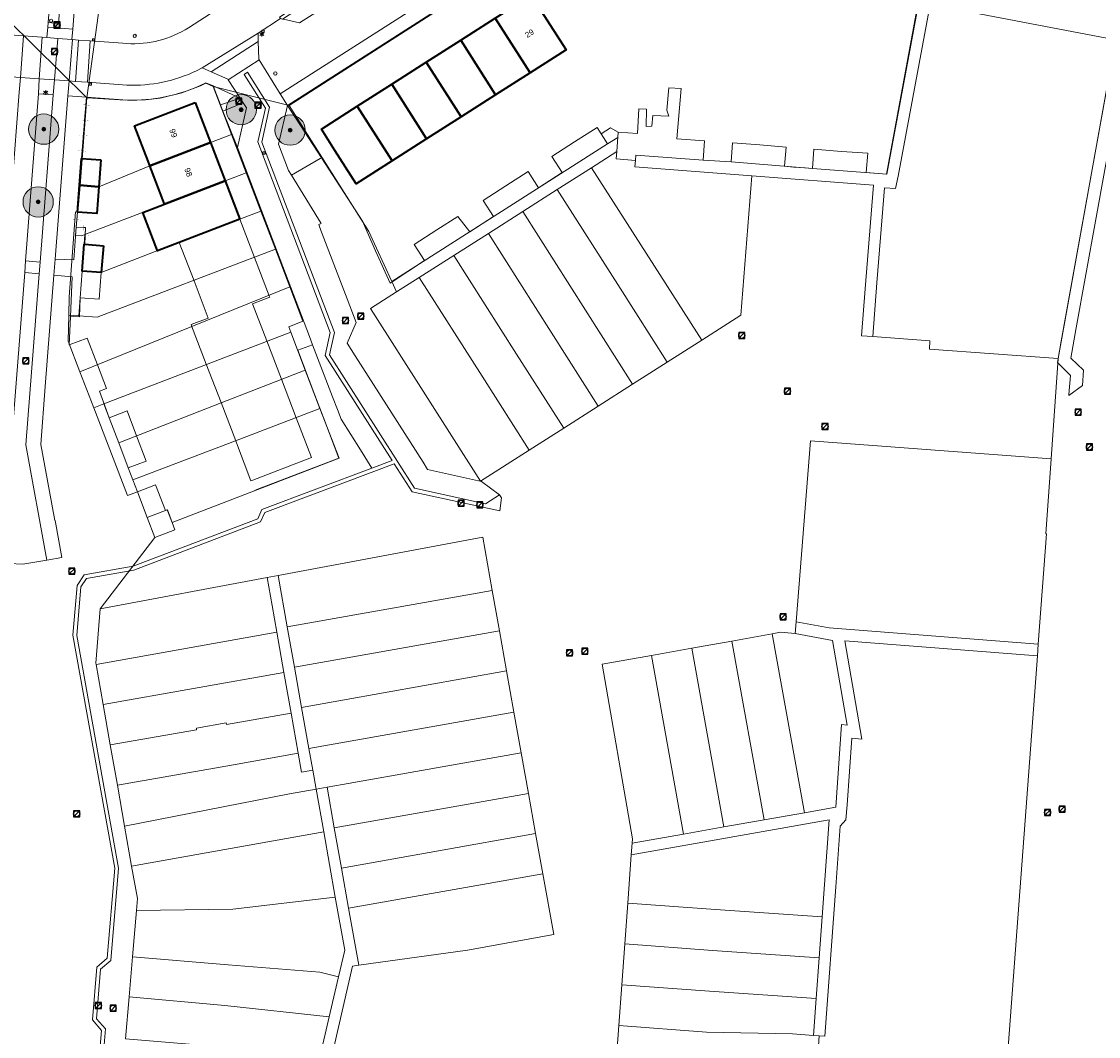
# Model space of a CAD drawing. Header units: metres. Extents: x 163543 to 168130, y 402678 to 405437.
# Tile 243 of 256: x 166939 to 167081, y 404324 to 404457. Entities that reach past the tile are written whole.
import ezdxf
from ezdxf.enums import TextEntityAlignment as Align

# ---------------------------------------------------------------- set-up
doc = ezdxf.new("R2010")
doc.units = ezdxf.units.M
doc.layers.get('0').update_dxf_attribs({"lineweight": 25})
for name, color, linetype, lineweight in [('X-CA190022.004-UO-BGT_Ondergrond$0$GE_107_Schutting_Grens_GEM', 253, 'Continuous', 9), ('X-CA190022.004-UO-BGT_Ondergrond$0$GE_314_WGDRijbaanLokaleweg_Vlak_GEM', 253, 'Continuous', 9), ('X-CA190022.004-UO-BGT_Ondergrond$0$GE_315_WGDRijbaanLokalewegverkeersdrempel_GEM', 253, 'Continuous', 9), ('X-CA190022.004-UO-BGT_Ondergrond$0$GE_316_WGDFietspad_Vlak_GEM', 253, 'Continuous', 9), ('X-CA190022.004-UO-BGT_Ondergrond$0$GE_317_WGDVoetpad_Vlak_GEM', 253, 'Continuous', 9), ('X-CA190022.004-UO-BGT_Ondergrond$0$GE_320_WGDParkeervlak_Vlak_GEM', 253, 'Continuous', 9), ('X-CA190022.004-UO-BGT_Ondergrond$0$GE_366_OWGBerm_groenvoorziening_Vlak_GEM', 253, 'Continuous', 9), ('X-CA190022.004-UO-BGT_Ondergrond$0$GE_367_OWGBerm_groenvoorziening_grasenk_GEM', 253, 'Continuous', 9), ('X-CA190022.004-UO-BGT_Ondergrond$0$GE_401_OTDErf_Vlak_GEM', 253, 'Continuous', 9), ('X-CA190022.004-UO-BGT_Ondergrond$0$GE_4502_GBKN_Huisnummer_Lijn_GEM', 7, 'Continuous', 9), ('X-CA190022.004-UO-BGT_Ondergrond$0$GE_479_BTDGroenvoorziening_grasenkruida_GEM', 253, 'Continuous', 9), ('X-CA190022.004-UO-BGT_Ondergrond$0$GE_601_PNDgrondvlakpand_Vlak_MV_GEM', 34, 'Continuous', 35), ('X-CA190022.004-UO-BGT_Ondergrond$0$GE_814_BRDVerkeersbord_Punt_GEM', 253, 'Continuous', 9), ('X-CA190022.004-UO-BGT_Ondergrond$0$GE_861_PALLichtmast_Punt_GEM', 253, 'Continuous', 9), ('X-CA190022.004-UO-BGT_Ondergrond$0$GE_885_PutInspectieofRioolput_Punt_GEM', 253, 'Continuous', 9), ('X-CA190022.004-UO-BGT_Ondergrond$0$GE_886_PutKolk_Punt_GEM', 253, 'Continuous', 9), ('X-CA190022.004-UO-BGT_Ondergrond$0$N-WE-RI-PUT_INSPECTIE-S', 253, 'Continuous', 9), ('X-CA190022.004-UO-DWM_Beplanting$0$B-WE-GR-BOOM-S AFKOMSTIG UIT BGT', 252, 'Continuous', 0), ('X-CA190022.004-UO-KAD_Percelen$0$B-WE-KG-GRENS_PERCEEL-GV', 150, 'Continuous', 9), ('X-CA190022.004-UO-WHM_Riolering gemeente_NLCS_v0.1$0$B-WE-RI-PUT-S', 214, 'Continuous', 15)]:
    doc.layers.add(name, color=color, linetype=linetype, lineweight=lineweight)
doc.layers.add('X-CA190022.004-UO-DWM_Beplanting$0$N-GV-GR-GRAS-A-200', color=7, linetype='Continuous')
doc.styles.add('X-CA190022.004-UO-BGT_Ondergrond$0$BGT_NAR', font='arial.ttf', dxfattribs={"height": 1})
doc.styles.add('X-CA190022.004-UO-BGT_Ondergrond$0$NLCS-ISO', font='NLCS-ISO.ttf')

# ---------------------------------------------------------------- blocks, each defined once
blk = doc.blocks.new('X-CA190022.004-UO-BGT_Ondergrond$0$SRI-KOLK-SO')
at = {"color": 0, "linetype": 'ByBlock', "lineweight": 18}
blk.add_lwpolyline([(-1.125, -1.125), (1.125, -1.125), (1.125, 1.125), (-1.125, 1.125)], close=True, dxfattribs=at)
at = {"color": 0, "linetype": 'ByBlock', "lineweight": 18, "style": 'X-CA190022.004-UO-BGT_Ondergrond$0$NLCS-ISO'}
blk.add_text('k', height=1.5, dxfattribs=at).set_placement((0, 0), align=Align.MIDDLE_CENTER)
blk = doc.blocks.new('X-CA190022.004-UO-BGT_Ondergrond$0$IMGEOKolk')
at = {"xscale": 5, "yscale": 5, "zscale": 5}
blk.add_blockref('X-CA190022.004-UO-BGT_Ondergrond$0$SRI-KOLK-SO', (0, 0), dxfattribs=at)
blk = doc.blocks.new('X-CA190022.004-UO-BGT_Ondergrond$0$N-SIE-WEG_LICHTMAST-SO')
h = blk.add_hatch(color=256)
h.paths.add_polyline_path([(1.2, 0.5, 0.658505), (-1.2, 0.5)])
h.paths.add_polyline_path([(-1.2, -0.5, 0.658505), (1.2, -0.5)])
at = {"flags": 128}
for points in [[(-2.2, 1.3), (-1.1, 0.6)], [(-1.2, 0.5), (1.2, 0.5)], [(0, 1.3), (0, 2.5)], [(1.1, 0.6), (2.2, 1.3)], [(-2.2, -1.3), (-1.1, -0.6)], [(-1.2, -0.5), (1.2, -0.5)], [(0, -1.3), (0, -2.5)], [(2.2, -1.3), (1.1, -0.6)]]:
    blk.add_lwpolyline(points, dxfattribs=at)
at = {"ltscale": 0.5}
blk.add_circle((0, 0), 1.27, dxfattribs=at)
at = {"style": 'X-CA190022.004-UO-BGT_Ondergrond$0$NLCS-ISO'}
blk.add_attdef('TYPE', text='', height=1.8, dxfattribs=at).set_placement((0, 2.5), align=Align.BOTTOM_CENTER)
blk = doc.blocks.new('X-CA190022.004-UO-BGT_Ondergrond$0$IMGEOLichtmastpaal')
at = {"xscale": 5, "yscale": 5, "zscale": 5}
blk.add_blockref('X-CA190022.004-UO-BGT_Ondergrond$0$N-SIE-WEG_LICHTMAST-SO', (0, 6.4), dxfattribs=at)
blk = doc.blocks.new('X-CA190022.004-UO-BGT_Ondergrond$0$SRI-PUT_INSPECTIEPUT_RIOOLPUT-SO')
at = {"color": 0, "linetype": 'ByBlock', "lineweight": 18}
blk.add_lwpolyline([(-1.12, -1.12), (1.12, -1.12), (1.12, 1.12), (-1.12, 1.12)], close=True, dxfattribs=at)
at = {"color": 0, "linetype": 'ByBlock', "lineweight": 18, "style": 'X-CA190022.004-UO-BGT_Ondergrond$0$NLCS-ISO'}
blk.add_text('r', height=1.5, dxfattribs=at).set_placement((0, 0.28), align=Align.MIDDLE_CENTER)
blk = doc.blocks.new('X-CA190022.004-UO-BGT_Ondergrond$0$IMGEOInspectierioolput')
at = {"layer": 'X-CA190022.004-UO-BGT_Ondergrond$0$N-WE-RI-PUT_INSPECTIE-S', "xscale": 10, "yscale": 10, "zscale": 10}
blk.add_blockref('X-CA190022.004-UO-BGT_Ondergrond$0$SRI-PUT_INSPECTIEPUT_RIOOLPUT-SO', (0, 0), dxfattribs=at)
blk = doc.blocks.new('X-CA190022.004-UO-BGT_Ondergrond$0$SIE-WEG_PAAL_VERKEERSBORD-SO')
at = {"linetype": 'ByBlock', "lineweight": 18}
blk.add_circle((0, 0), 1.5, dxfattribs=at)
at = {"linetype": 'ByBlock', "lineweight": 18, "style": 'X-CA190022.004-UO-BGT_Ondergrond$0$NLCS-ISO'}
blk.add_text('vb', height=1.5, dxfattribs=at).set_placement((0, 0.13), align=Align.MIDDLE_CENTER)
blk = doc.blocks.new('X-CA190022.004-UO-BGT_Ondergrond$0$IMGEOVerkeersbord')
at = {"xscale": 5, "yscale": 5, "zscale": 5}
blk.add_blockref('X-CA190022.004-UO-BGT_Ondergrond$0$SIE-WEG_PAAL_VERKEERSBORD-SO', (0, 0), dxfattribs=at)
blk = doc.blocks.new('X-CA190022.004-UO-WHM_Riolering gemeente_NLCS_v0.1$0$B-SRI-PUT_BETON-SO')
blk.add_line((-1.41, -1.41), (1.41, 1.41))
at = {"lineweight": -3, "flags": 128}
blk.add_lwpolyline([(2, -2), (2, 2), (-2, 2), (-2, -2)], close=True, dxfattribs=at)
at = {"lineweight": -3}
blk.add_circle((0, 0), 2, dxfattribs=at)
blk = doc.blocks.new('X-CA190022.004-UO-DWM_Beplanting$0$SGR-BOOM_01-SO')
at = {"linetype": 'ByBlock', "lineweight": 18}
h = blk.add_hatch(color=0, dxfattribs=at)
h.dxf.hatch_style = 1
edge = h.paths.add_edge_path()
edge.add_arc((0, 0), 0.25, 0, 360)
at = {"color": 0, "linetype": 'ByBlock', "lineweight": 18}
for radius in [2, 0.25]:
    blk.add_circle((0, 0), radius, dxfattribs=at)
blk = doc.blocks.new('X-CA190022.004-UO-DWM_Beplanting$0$IMGEOBoom')
at = {"transparency": 33554457}
h = blk.add_hatch(color=256, dxfattribs=at)
h.dxf.hatch_style = 1
edge = h.paths.add_edge_path()
edge.add_arc((0, 0), 100, 0, 360)
edge = h.paths.add_edge_path(flags=17)
edge.add_arc((0, 0), 12.5, 0, 360)
h = blk.add_hatch()
h.set_pattern_fill('ANGLE', color=256)
h.set_pattern_definition([(0, (0, 0), (0, 6.985), [5.08, -1.905]), (90, (0, 0), (-6.985, 4e-16), [5.08, -1.905])])
edge = h.paths.add_edge_path(flags=17)
edge.add_arc((0, 0), 12.5, 0, 360)
at = {"layer": 'X-CA190022.004-UO-DWM_Beplanting$0$N-GV-GR-GRAS-A-200'}
h = blk.add_hatch(color=256, dxfattribs=at)
h.dxf.hatch_style = 1
edge = h.paths.add_edge_path(flags=17)
edge.add_arc((0, 0), 12.5, 0, 360)
at = {"xscale": 50, "yscale": 50, "zscale": 50}
blk.add_blockref('X-CA190022.004-UO-DWM_Beplanting$0$SGR-BOOM_01-SO', (0, 0), dxfattribs=at)

msp = doc.modelspace()

# ---------------------------------------------------------------- linework, layer by layer
at = {"layer": 'X-CA190022.004-UO-BGT_Ondergrond$0$GE_107_Schutting_Grens_GEM'}
for p, q in [((166947.418, 404446.428), (166947.496, 404447.425)), ((166947.496, 404447.425), (166947.497, 404447.435)), ((166947.259, 404444.409), (166947.337, 404445.406)), ((166947.337, 404445.406), (166947.416, 404446.403)), ((166947.178, 404443.387), (166947.257, 404444.384)), ((166947.1, 404442.391), (166947.178, 404443.387)), ((166946.941, 404440.372), (166947.019, 404441.369)), ((166947.019, 404441.369), (166947.098, 404442.366)), ((166946.86, 404439.35), (166946.939, 404440.347)), ((166946.225, 404431.249), (166946.145, 404430.282)), ((166946.31, 404432.27), (166946.227, 404431.273)), ((166946.145, 404430.282), (166947.144, 404430.243)), ((166947.169, 404430.242), (166947.397, 404430.233)), ((166947.397, 404430.233), (166947.339, 404429.235)), ((166947.279, 404428.211), (166947.269, 404428.034)), ((166947.337, 404429.21), (166947.279, 404428.211))]:
    msp.add_line(p, q, dxfattribs=at)
for points in [[(166946.917, 404446.442), (166946.919, 404446.467), (166947.914, 404446.364), (166947.916, 404446.389)], [(166946.599, 404442.405), (166946.601, 404442.43), (166947.596, 404442.326), (166947.598, 404442.351)], [(166946.44, 404440.386), (166946.442, 404440.411), (166947.437, 404440.308), (166947.439, 404440.333)], [(166946.726, 404431.232), (166946.724, 404431.207), (166945.729, 404431.315), (166945.727, 404431.29)], [(166947.164, 404430.743), (166947.189, 404430.742), (166947.125, 404429.743), (166947.15, 404429.742)]]:
    msp.add_solid(points, dxfattribs=at)
at = {"layer": 'X-CA190022.004-UO-BGT_Ondergrond$0$GE_107_Schutting_Grens_GEM', "extrusion": (0, 0, -1)}
for points in [[(-166946.758, 404444.424), (-166946.76, 404444.449), (-166947.755, 404444.345), (-166947.757, 404444.37)], [(-166947.838, 404429.206), (-166947.837, 404429.181), (-166946.84, 404429.264), (-166946.838, 404429.239)]]:
    msp.add_solid(points, dxfattribs=at)
at = {"layer": 'X-CA190022.004-UO-BGT_Ondergrond$0$GE_314_WGDRijbaanLokaleweg_Vlak_GEM', "flags": 128}
for points in [[(166960.99, 404456.6), (166984.877, 404472.074)], [(166989.952, 404468.489), (166989.865, 404468.68), (166988.811, 404468.198), (166987.791, 404467.63), (166972.999, 404457.991), (166973.114, 404457.815), (166970.16, 404455.89), (166962.78, 404451.31), (166962.038, 404450.929)], [(166952.85, 404449.02), (166947.618, 404449.401), (166948.011, 404454.865), (166952.283, 404454.549), (166952.835, 404454.508)], [(166978.408, 404429.979), (166981.923, 404420.81), (166983.104, 404417.729), (166981.9, 404414.98), (166982.96, 404413.33), (166991.93, 404399.29), (166992.53, 404398.3), (166999.658, 404396.74), (167002.028, 404394.985), (167000.161, 404393.799), (166990.814, 404395.84), (166979.576, 404413.436), (166980.242, 404416.371), (166970.658, 404441.519), (166971.687, 404446.105), (166968.768, 404450.723), (166968.316, 404450.437), (166971.122, 404446.002), (166970.11, 404441.526), (166979.685, 404416.384), (166979.017, 404413.348), (166987.849, 404399.502), (166985.178, 404398.495), (166983.698, 404400.927), (166981.11, 404404.95), (166980.623, 404406.225), (166979.986, 404407.893), (166977.356, 404414.776), (166976.943, 404415.857), (166967.42, 404440.78), (166968.61, 404446.02), (166968.178, 404446.689), (166967.784, 404447.299), (166966.205, 404449.746), (166970.284, 404452.37), (166973.09, 404447.89), (166974.06, 404446.36), (166972.86, 404441.22), (166974.18, 404437.77), (166974.565, 404437.144), (166978.473, 404430.792), (166978.162, 404430.622), (166978.408, 404429.979)], [(166948.181, 404308.79), (166949.477, 404324.298), (166948.287, 404325.68), (166948.851, 404332.669), (166950.256, 404333.829), (166951.226, 404345.698), (166945.72, 404376.448), (166946.258, 404383.013), (166947.212, 404384.412), (166953.652, 404385.545), (166970.12, 404391.819), (166970.667, 404393.025), (166985.178, 404398.495), (166987.849, 404399.502), (166979.017, 404413.348), (166979.685, 404416.384), (166970.11, 404441.526), (166971.122, 404446.002), (166968.316, 404450.437), (166968.768, 404450.723), (166971.687, 404446.105), (166970.658, 404441.519)], [(166970.658, 404441.519), (166980.242, 404416.371), (166979.576, 404413.436), (166990.814, 404395.84), (167000.161, 404393.799), (167002.028, 404394.985), (167002.301, 404394.556), (167002.073, 404392.873), (166990.485, 404395.381), (166988.144, 404399.063), (166985.45, 404398.047), (166971.051, 404392.619), (166970.479, 404391.386), (166953.742, 404385.026), (166947.519, 404383.95), (166946.766, 404382.846), (166946.237, 404376.406), (166951.742, 404345.7), (166950.736, 404333.547), (166949.375, 404332.379), (166948.82, 404325.839), (166950.007, 404324.499), (166948.684, 404308.69)]]:
    msp.add_lwpolyline(points, dxfattribs=at)
at = {"layer": 'X-CA190022.004-UO-BGT_Ondergrond$0$GE_314_WGDRijbaanLokaleweg_Vlak_GEM'}
msp.add_arc((166953.592, 404468.499), 14.012, 266.90459, 301.87105, dxfattribs=at)
at = {"layer": 'X-CA190022.004-UO-BGT_Ondergrond$0$GE_314_WGDRijbaanLokaleweg_Vlak_GEM', "extrusion": (0, 0, -1)}
msp.add_arc((-166953.547, 404468.729), 19.722, 244.4989, 272.02629, dxfattribs=at)
at = {"layer": 'X-CA190022.004-UO-BGT_Ondergrond$0$GE_315_WGDRijbaanLokalewegverkeersdrempel_GEM', "flags": 128}
for points in [[(166939.193, 404455.516), (166938.776, 404450.043), (166937.012, 404450.172), (166937.372, 404455.65), (166939.193, 404455.516)], [(166941.676, 404455.334), (166941.267, 404449.862), (166938.776, 404450.043), (166939.193, 404455.516), (166941.676, 404455.334)], [(166943.718, 404455.183), (166943.283, 404449.716), (166941.267, 404449.862), (166941.676, 404455.334), (166942.27, 404455.29), (166943.718, 404455.183)], [(166970.186, 404454.773), (166963.955, 404450.787), (166962.78, 404451.31), (166970.16, 404455.89), (166970.186, 404454.773)], [(166945.639, 404455.04), (166945.201, 404449.577), (166943.283, 404449.716), (166943.718, 404455.183), (166945.59, 404455.044), (166945.639, 404455.04)], [(166946.431, 404454.982), (166946.034, 404449.516), (166945.201, 404449.577), (166945.639, 404455.04), (166946.431, 404454.982)], [(166948.011, 404454.865), (166947.618, 404449.401), (166946.034, 404449.516), (166946.431, 404454.982), (166948.011, 404454.865)], [(166970.284, 404452.37), (166966.205, 404449.746), (166966.17, 404449.8), (166963.955, 404450.787), (166970.186, 404454.773), (166970.24, 404452.44), (166970.284, 404452.37)]]:
    msp.add_lwpolyline(points, dxfattribs=at)
at = {"layer": 'X-CA190022.004-UO-BGT_Ondergrond$0$GE_316_WGDFietspad_Vlak_GEM', "flags": 128}
for points in [[(166943.31, 404468.11), (166942.432, 404457.29), (166942.383, 404456.679), (166942.27, 404455.29), (166941.676, 404455.334), (166939.193, 404455.516), (166937.372, 404455.65), (166935.672, 404455.775), (166935.08, 404455.818), (166935.81, 404456.07), (166937.536, 404457.584)], [(166929.816, 404300.148), (166933.1, 404342.99), (166931.88, 404350.198), (166931.59, 404351.91), (166931.353, 404353.214), (166931.38, 404353.7), (166931.672, 404357.503), (166933.535, 404381.8), (166933.73, 404384.345), (166934.507, 404394.469), (166934.585, 404395.482), (166938.62, 404448.09), (166938.776, 404450.043), (166941.267, 404449.862), (166941.17, 404447.9), (166939.45, 404425.86), (166939.35, 404424.29), (166936.44, 404386.68), (166936.17, 404383.4), (166934.156, 404356.736), (166933.9, 404353.35), (166935.49, 404343.39)], [(166945.03, 404447.61), (166943.368, 404426.072), (166943.204, 404423.943), (166942.071, 404409.254), (166941.48, 404401.6), (166942.93, 404393.748), (166943.33, 404391.58), (166943.362, 404391.586), (166944.243, 404386.696), (166942.28, 404386.35), (166939.51, 404401.57), (166941.27, 404424.15), (166941.39, 404425.68), (166943.1, 404447.75), (166943.283, 404449.716), (166945.201, 404449.577), (166945.03, 404447.61)]]:
    msp.add_lwpolyline(points, dxfattribs=at)
at = {"layer": 'X-CA190022.004-UO-BGT_Ondergrond$0$GE_317_WGDVoetpad_Vlak_GEM', "flags": 128}
for points in [[(166946.38, 404465.21), (166945.697, 404456.422), (166942.383, 404456.679), (166942.432, 404457.29), (166943.83, 404457.18), (166944.59, 404467.15), (166946.525, 404467.01), (166946.38, 404465.21)], [(167003.57, 404465.24), (166974.06, 404446.36), (166973.09, 404447.89), (167002.72, 404466.83)], [(167087.291, 404454.091), (167084.97, 404454.52), (167083.271, 404445.138), (167078.171, 404416.982), (167077.45, 404413), (167079.12, 404411.4), (167078.981, 404409.407), (167078.98, 404409.39), (167077.19, 404408.07), (167077.2, 404408.203), (167077.4, 404410.73), (167075.68, 404412.44), (167075.774, 404412.96), (167076.182, 404415.227), (167083.77, 404457.36), (167082.43, 404459.21)], [(166945.697, 404456.422), (166945.59, 404455.044), (166943.718, 404455.183), (166942.27, 404455.29), (166942.383, 404456.679), (166945.697, 404456.422)], [(166962.038, 404450.929), (166962.78, 404451.31), (166963.955, 404450.787), (166966.17, 404449.8), (166966.205, 404449.746), (166967.784, 404447.299), (166964.215, 404448.924), (166963.28, 404449.35)], [(166943.283, 404449.716), (166943.1, 404447.75), (166941.17, 404447.9), (166941.267, 404449.862), (166943.283, 404449.716)], [(166952.91, 404447.05), (166947.497, 404447.435), (166945.03, 404447.61), (166945.201, 404449.577), (166946.034, 404449.516), (166947.618, 404449.401), (166952.85, 404449.02)], [(166963.28, 404449.35), (166962.528, 404448.979)], [(166968.178, 404446.689), (166965.518, 404445.612), (166965.203, 404446.414), (166967.784, 404447.299), (166968.178, 404446.689)], [(166946.925, 404424.501), (166946.66, 404420.97), (166946.599, 404418.451), (166945.394, 404418.506), (166945.635, 404423.748), (166943.204, 404423.943), (166943.368, 404426.072), (166945.841, 404425.958), (166946.145, 404430.282), (166947.397, 404430.233), (166947.269, 404428.034), (166947.19, 404428.04), (166946.925, 404424.501)], [(166941.39, 404425.68), (166941.27, 404424.15), (166939.35, 404424.29), (166939.45, 404425.86), (166941.39, 404425.68)]]:
    msp.add_lwpolyline(points, dxfattribs=at)
at = {"layer": 'X-CA190022.004-UO-BGT_Ondergrond$0$GE_317_WGDVoetpad_Vlak_GEM'}
msp.add_arc((166953.547, 404468.729), 19.722, 267.97371, 295.5011, dxfattribs=at)
at = {"layer": 'X-CA190022.004-UO-BGT_Ondergrond$0$GE_317_WGDVoetpad_Vlak_GEM', "extrusion": (0, 0, -1)}
msp.add_arc((-166953.514, 404468.98), 21.939, 245.74044, 271.57784, dxfattribs=at)
at = {"layer": 'X-CA190022.004-UO-BGT_Ondergrond$0$GE_320_WGDParkeervlak_Vlak_GEM', "flags": 128}
msp.add_lwpolyline([(166989.123, 404465.818), (166975.626, 404457.228), (166973.524, 404457.719), (166973.397, 404457.749), (166988.008, 404467.27), (166989.001, 404467.823), (166989.868, 404468.22), (166989.85, 404468.161), (166989.123, 404465.818)], dxfattribs=at)
at = {"layer": 'X-CA190022.004-UO-BGT_Ondergrond$0$GE_366_OWGBerm_groenvoorziening_Vlak_GEM', "flags": 128}
for points in [[(166964.215, 404448.924), (166967.784, 404447.299), (166965.203, 404446.414), (166964.215, 404448.924)], [(166946.86, 404439.35), (166946.585, 404435.807), (166946.31, 404432.27), (166946.145, 404430.282), (166945.841, 404425.958), (166943.368, 404426.072), (166945.03, 404447.61), (166947.497, 404447.435), (166946.86, 404439.35)], [(166968.61, 404446.02), (166967.42, 404440.78), (166965.518, 404445.612), (166968.178, 404446.689), (166968.61, 404446.02)], [(166974.06, 404446.36), (166978.543, 404439.447), (166978.355, 404439.338), (166974.565, 404437.144), (166974.18, 404437.77), (166972.86, 404441.22), (166974.06, 404446.36)]]:
    msp.add_lwpolyline(points, dxfattribs=at)
at = {"layer": 'X-CA190022.004-UO-BGT_Ondergrond$0$GE_367_OWGBerm_groenvoorziening_grasenk_GEM', "flags": 128}
for points in [[(166952.835, 404454.508), (166952.283, 404454.549), (166948.011, 404454.865), (166946.431, 404454.982), (166945.639, 404455.04), (166945.59, 404455.044), (166945.697, 404456.422), (166946.38, 404465.21), (166954.56, 404464.61), (166973.97, 404476.91), (166992.62, 404475.48), (166992.547, 404474.886)], [(166984.877, 404472.074), (166960.99, 404456.6)], [(167002.72, 404466.83), (166973.09, 404447.89), (166970.284, 404452.37), (166970.24, 404452.44), (166970.186, 404454.773), (166970.16, 404455.89), (166973.114, 404457.815), (166973.397, 404457.749), (166973.524, 404457.719), (166975.626, 404457.228), (166989.123, 404465.818), (166989.85, 404468.161), (166989.868, 404468.22), (166989.952, 404468.489)], [(166943.1, 404447.75), (166941.39, 404425.68), (166939.45, 404425.86), (166941.17, 404447.9), (166943.1, 404447.75)], [(166941.27, 404424.15), (166939.51, 404401.57), (166942.28, 404386.35), (166939.09, 404385.81), (166937.32, 404385.9), (166936.44, 404386.68), (166939.35, 404424.29), (166941.27, 404424.15)]]:
    msp.add_lwpolyline(points, dxfattribs=at)
at = {"layer": 'X-CA190022.004-UO-BGT_Ondergrond$0$GE_367_OWGBerm_groenvoorziening_grasenk_GEM', "extrusion": (0, 0, -1)}
msp.add_arc((-166953.592, 404468.499), 14.012, 238.12895, 273.09541, dxfattribs=at)
at = {"layer": 'X-CA190022.004-UO-BGT_Ondergrond$0$GE_401_OTDErf_Vlak_GEM', "flags": 128}
for points in [[(167057.299, 404459.951), (167053.133, 404437.286), (167050.44, 404437.48), (167050.63, 404440.03), (167047.161, 404440.289), (167043.54, 404440.56), (167043.35, 404438.02), (167042.371, 404438.1), (167040.836, 404438.225), (167039.67, 404438.32), (167039.87, 404440.86), (167036.392, 404441.14), (167032.8, 404441.43), (167032.59, 404438.89), (167028.901, 404439.121), (167029.092, 404441.661), (167025.432, 404441.937), (167026.002, 404448.601), (167024.39, 404448.668), (167024.106, 404445.703), (167024.36, 404444.923), (167022.26, 404445.039), (167022.143, 404443.598), (167021.387, 404443.583), (167021.422, 404445.853), (167020.419, 404445.892), (167020.239, 404442.648), (167017.709, 404442.839), (167017.653, 404442.103), (167016.272, 404441.294), (167014.907, 404443.432), (167011.925, 404441.529), (167008.939, 404439.624), (167010.304, 404437.486), (167007.181, 404435.493), (167005.817, 404437.631), (167002.873, 404435.752), (166999.849, 404433.823), (167001.213, 404431.685), (166998.09, 404429.692), (166996.512, 404431.694), (166993.771, 404429.945), (166990.75, 404428.017), (166992.114, 404425.879), (166987.573, 404422.919), (166985.666, 404427.184), (166983.932, 404431.063), (166978.543, 404439.447), (166974.06, 404446.36), (167003.57, 404465.24)], [(167001.51, 404447.751), (166996.954, 404444.84), (166992.399, 404441.929), (166987.844, 404439.019), (166983.12, 404436), (166980.304, 404440.417), (166978.51, 404443.23), (166983.237, 404446.244), (166987.795, 404449.15), (166992.353, 404452.057), (166996.911, 404454.963), (167001.469, 404457.869), (167006.19, 404460.88), (167010.82, 404453.7), (167006.065, 404450.661), (167001.51, 404447.751)], [(166962.528, 404448.979), (166963.28, 404449.35), (166964.215, 404448.924), (166965.203, 404446.414), (166965.518, 404445.612), (166967.42, 404440.78)], [(166967.42, 404440.78), (166976.943, 404415.857), (166977.356, 404414.776), (166975.391, 404414.038), (166977.66, 404408.109), (166978.977, 404404.668), (166980.832, 404399.822), (166970.012, 404395.651), (166969.573, 404395.463), (166958.829, 404391.322), (166958.18, 404393.003), (166957.929, 404392.907), (166956.62, 404396.27), (166954.23, 404395.35), (166953.02, 404398.52), (166955.4, 404399.43), (166954.127, 404402.756), (166952.87, 404406.04), (166950.49, 404405.13), (166949.915, 404406.725), (166949.219, 404408.653), (166950.13, 404409), (166948.947, 404412.116), (166947.61, 404415.64), (166945.23, 404414.74), (166945.391, 404418.439), (166945.394, 404418.506), (166946.599, 404418.451), (166946.66, 404420.97), (166949.2, 404420.78), (166949.465, 404424.31), (166949.73, 404427.84), (166947.269, 404428.034), (166947.397, 404430.233), (166946.145, 404430.282), (166946.31, 404432.27), (166948.85, 404432.07), (166949.125, 404435.609), (166949.4, 404439.15), (166946.86, 404439.35), (166947.497, 404447.435), (166952.91, 404447.05)], [(166954.922, 404432.225), (166957.81, 404433.335), (166955.864, 404438.397), (166955.64, 404438.98), (166953.85, 404443.64), (166961.86, 404446.72), (166963.873, 404441.465), (166965.813, 404436.401), (166967.753, 404431.337), (166969.693, 404426.273), (166971.633, 404421.209), (166971.69, 404421.06), (166969.42, 404420.19), (166971.304, 404415.276), (166973.246, 404410.212), (166975.187, 404405.149), (166977.2, 404399.9), (166969.469, 404396.92), (166969.21, 404396.82), (166967.44, 404401.5), (166967.212, 404402.093), (166965.268, 404407.156), (166963.325, 404412.219), (166961.381, 404417.281), (166961.32, 404417.44), (166963.59, 404418.3), (166961.702, 404423.212), (166959.756, 404428.273), (166956.862, 404427.177), (166954.922, 404432.225)]]:
    msp.add_lwpolyline(points, dxfattribs=at)
at = {"layer": 'X-CA190022.004-UO-BGT_Ondergrond$0$GE_401_OTDErf_Vlak_GEM'}
msp.add_arc((166953.514, 404468.98), 21.939, 268.42216, 294.25956, dxfattribs=at)
at = {"layer": 'X-CA190022.004-UO-BGT_Ondergrond$0$GE_479_BTDGroenvoorziening_grasenkruida_GEM', "flags": 128}
msp.add_lwpolyline([(166962.009, 404520.813), (166955.968, 404508.675), (166953.202, 404502.257), (166950.828, 404495.692), (166948.779, 404489.047), (166947.072, 404482.405), (166945.787, 404475.873), (166944.59, 404467.15), (166943.83, 404457.18), (166942.432, 404457.29), (166943.31, 404468.11), (166947.48, 404503.5), (166952.307, 404559.665), (166952.646, 404563.604), (166952.655, 404563.706), (166984.817, 404563.99), (166984.135, 404558.445), (166982.63, 404553.081), (166980.001, 404546.977), (166977.043, 404542.043), (166973.296, 404537.126), (166968.815, 404531.26), (166965.024, 404525.699), (166962.009, 404520.813)], dxfattribs=at)
at = {"layer": 'X-CA190022.004-UO-BGT_Ondergrond$0$GE_601_PNDgrondvlakpand_Vlak_MV_GEM', "flags": 128}
for points in [[(167006.19, 404460.88), (167010.82, 404453.7), (167006.065, 404450.661), (167001.469, 404457.869), (167006.19, 404460.88)], [(167001.469, 404457.869), (167006.065, 404450.661), (167001.51, 404447.751), (166996.911, 404454.963), (167001.469, 404457.869)], [(166996.911, 404454.963), (167001.51, 404447.751), (166996.954, 404444.84), (166992.353, 404452.057), (166996.911, 404454.963)], [(166992.353, 404452.057), (166996.954, 404444.84), (166992.399, 404441.929), (166987.795, 404449.15), (166992.353, 404452.057)], [(166987.795, 404449.15), (166992.399, 404441.929), (166987.844, 404439.019), (166983.237, 404446.244), (166987.795, 404449.15)], [(166961.86, 404446.72), (166963.873, 404441.465), (166955.864, 404438.397), (166955.64, 404438.98), (166953.85, 404443.64), (166961.86, 404446.72)], [(166983.237, 404446.244), (166987.844, 404439.019), (166983.12, 404436), (166980.304, 404440.417), (166978.51, 404443.23), (166983.237, 404446.244)], [(166963.873, 404441.465), (166965.813, 404436.401), (166957.81, 404433.335), (166955.864, 404438.397), (166963.873, 404441.465)], [(166949.4, 404439.15), (166949.125, 404435.609), (166946.585, 404435.807), (166946.86, 404439.35), (166949.4, 404439.15)], [(166949.125, 404435.609), (166948.85, 404432.07), (166946.31, 404432.27), (166946.585, 404435.807), (166949.125, 404435.609)], [(166965.813, 404436.401), (166967.753, 404431.337), (166959.756, 404428.273), (166956.862, 404427.177), (166954.922, 404432.225), (166957.81, 404433.335), (166965.813, 404436.401)], [(166949.73, 404427.84), (166949.465, 404424.31), (166946.925, 404424.501), (166947.19, 404428.04), (166947.269, 404428.034), (166949.73, 404427.84)]]:
    msp.add_lwpolyline(points, dxfattribs=at)
at = {"layer": 'X-CA190022.004-UO-KAD_Percelen$0$B-WE-KG-GRENS_PERCEEL-GV', "flags": 128}
for points in [[(166944.53, 404545.02), (166943.76, 404533.09), (166942.53, 404518.98), (166941, 404503.76), (166939.8, 404489.43), (166938.51, 404474.03), (166937.14, 404457.64), (166947.54, 404447.35), (166952.29, 404481.91), (166959.56, 404571.67), (166960.42, 404585.04), (166960.04, 404596.47), (166955.93, 404594.54), (166954.99, 404604.75), (166949.06, 404602.81), (166945.53, 404601.4), (166949.26, 404601.1), (166946.26, 404565.43), (166946.01, 404562.49)], [(167017.514, 404440.251), (167017.441, 404439.283), (167019.972, 404439.092), (167020.024, 404439.789), (167028.901, 404439.121), (167032.59, 404438.89), (167043.35, 404438.02), (167053.142, 404437.274), (167057.38, 404459.96), (167057.6, 404461.09), (167003.65, 404465.21), (166974.26, 404446.36), (166984.78, 404429.73), (166987.804, 404423.128), (167016.272, 404441.294), (167015.436, 404442.604), (167016.7, 404443.411), (167017.709, 404442.839)], [(167057.38, 404459.96), (167053.142, 404437.274), (167043.35, 404438.02), (167032.59, 404438.89), (167028.901, 404439.121), (167020.024, 404439.789), (167019.972, 404439.092), (167019.908, 404438.244), (167035.35, 404437.06), (167051.38, 404435.83), (167050.31, 404422.13), (167049.797, 404415.964), (167051.293, 404415.849), (167051.85, 404422.95), (167052.11, 404426.18), (167052.836, 404435.493), (167054.324, 404435.376), (167054.652, 404437.027), (167058.866, 404459.677)], [(167058.866, 404459.677), (167054.652, 404437.027), (167054.324, 404435.376), (167052.836, 404435.493), (167052.11, 404426.18), (167051.85, 404422.95), (167051.293, 404415.849), (167058.84, 404415.27), (167058.77, 404414.2), (167075.77, 404412.96), (167083.34, 404455.02)], [(166966.649, 404442.506), (166964.22, 404448.85), (166963.26, 404449.27), (166962.57, 404448.92), (166960.11, 404447.99), (166957.22, 404447.31), (166955.29, 404447.07), (166952.66, 404447.04), (166947.54, 404447.35), (166946.651, 404435.802), (166949.125, 404435.609), (166955.875, 404438.372)], [(166966.649, 404442.506), (166955.875, 404438.372), (166949.125, 404435.609), (166946.651, 404435.802), (166946.38, 404432.27), (166946.311, 404432.276), (166946.072, 404429.214), (166946.871, 404429.15), (166947.285, 404429.309), (166968.581, 404437.462)], [(166987.804, 404423.128), (166988.44, 404421.74), (166991.433, 404423.646), (166995.995, 404426.55), (167000.565, 404429.46), (167005.102, 404432.349), (167009.638, 404435.237), (167014.192, 404438.136), (167017.514, 404440.251), (167017.709, 404442.839), (167016.7, 404443.411), (167015.436, 404442.604), (167016.272, 404441.294)], [(167014.192, 404438.136), (167022.503, 404425.127), (167028.723, 404415.388), (167033.89, 404418.68), (167035.35, 404437.06), (167019.908, 404438.244), (167019.972, 404439.092), (167017.441, 404439.283), (167017.514, 404440.251)], [(166968.581, 404437.462), (166947.285, 404429.309), (166947.19, 404428.04), (166946.924, 404424.501), (166949.465, 404424.31), (166959.748, 404428.294), (166970.517, 404432.408)], [(167009.638, 404435.237), (167017.936, 404422.216), (167024.155, 404412.477), (167028.723, 404415.388), (167022.503, 404425.127), (167014.192, 404438.136)], [(167005.102, 404432.349), (167013.385, 404419.317), (167019.604, 404409.578), (167024.155, 404412.477), (167017.936, 404422.216), (167009.638, 404435.237)], [(166946.311, 404432.276), (166946.04, 404432.3), (166945.22, 404421.09), (166945.162, 404418.676), (166946.481, 404418.577), (166946.66, 404420.97), (166946.924, 404424.501), (166947.19, 404428.04), (166947.285, 404429.309), (166946.871, 404429.15), (166946.072, 404429.214)], [(166970.517, 404432.408), (166959.748, 404428.294), (166949.465, 404424.31), (166946.924, 404424.501), (166946.66, 404420.97), (166946.481, 404418.577), (166948.897, 404418.396), (166972.445, 404427.373)], [(167015.052, 404406.678), (167019.604, 404409.578), (167013.385, 404419.317), (167005.102, 404432.349), (167000.565, 404429.46), (167008.834, 404416.417)], [(166995.995, 404426.55), (167004.284, 404413.518), (167010.5, 404403.778), (167015.052, 404406.678), (167008.834, 404416.417), (167000.565, 404429.46)], [(166974.351, 404422.396), (166972.445, 404427.373), (166948.897, 404418.396), (166946.481, 404418.577), (166945.162, 404418.676), (166945.08, 404415.24), (166946.637, 404411.181)], [(166991.433, 404423.646), (166999.741, 404410.624), (167005.957, 404400.884), (167010.5, 404403.778), (167004.284, 404413.518), (166995.995, 404426.55)], [(167005.957, 404400.884), (166999.741, 404410.624), (166991.433, 404423.646), (166988.44, 404421.74), (166985, 404419.55), (166999.5, 404396.77)], [(166974.468, 404416.45), (166974.2, 404417.15), (166976.08, 404417.88), (166974.351, 404422.396), (166946.637, 404411.181), (166948.455, 404406.442), (166949.791, 404406.956)], [(166976.395, 404411.415), (166974.468, 404416.45), (166949.791, 404406.956), (166950.49, 404405.13), (166951.755, 404401.825), (166965.265, 404407.13)], [(166978.323, 404406.378), (166976.395, 404411.415), (166965.265, 404407.13), (166951.755, 404401.825), (166953.02, 404398.52), (166953.625, 404396.932), (166967.193, 404402.092)], [(166951.755, 404401.825), (166950.49, 404405.13), (166949.791, 404406.956), (166948.455, 404406.442), (166952.9, 404394.86), (166954.22, 404395.37), (166953.625, 404396.932), (166953.02, 404398.52)], [(166958.81, 404391.33), (166980.84, 404399.8), (166978.323, 404406.378), (166967.193, 404402.092), (166953.625, 404396.932), (166954.22, 404395.37), (166955.52, 404391.98), (166958.17, 404393)], [(167074.87, 404399.74), (167043.09, 404402.1), (167041.183, 404378.203), (167045.564, 404377.41), (167073.145, 404375.278), (167074.23, 404389.82), (167074.13, 404389.83)], [(166956.54, 404389.33), (166959.19, 404390.35), (166958.81, 404391.33), (166958.17, 404393), (166955.52, 404391.98)], [(166972.812, 404384.329), (166974.015, 404377.555), (167001.066, 404382.349), (166999.81, 404389.38)], [(166975.906, 404366.902), (166974.959, 404372.239), (166974.015, 404377.555), (166972.812, 404384.329), (166971.359, 404384.057), (166972.014, 404380.359), (166972.633, 404376.863), (166973.576, 404371.536), (166974.525, 404366.18), (166975.467, 404360.862), (166975.908, 404358.371), (166977.374, 404358.632), (166976.865, 404361.5)], [(166971.359, 404384.057), (166949.3, 404379.93), (166948.74, 404372.78), (166948.775, 404372.584), (166972.633, 404376.863), (166972.014, 404380.359)], [(166974.015, 404377.555), (166974.959, 404372.239), (167002.018, 404377.022), (167001.066, 404382.349)], [(166974.959, 404372.239), (166975.906, 404366.902), (167002.962, 404371.737), (167002.018, 404377.022)], [(167073.03, 404373.733), (167073.145, 404375.278), (167045.564, 404377.41), (167041.183, 404378.203), (167041.06, 404376.66), (167046.007, 404375.763), (167047.927, 404364.597), (167047.179, 404364.65), (167046.41, 404353.758), (167042.284, 404353.03), (167036.946, 404352.088), (167031.638, 404351.151), (167026.302, 404350.209), (167019.529, 404349.014), (167019.416, 404347.471), (167045.56, 404352.085), (167044.614, 404339.268), (167044.215, 404333.882), (167043.817, 404328.497), (167043.458, 404323.65), (167044.227, 404323.593), (167044.954, 404323.539), (167046.413, 404343.258), (167046.98, 404351.246), (167047.753, 404352.095), (167047.924, 404354.08), (167048.546, 404362.855), (167049.842, 404362.749), (167047.617, 404375.697)], [(166972.633, 404376.863), (166948.775, 404372.584), (166949.709, 404367.283), (166973.576, 404371.536)], [(167027.406, 404374.729), (167031.638, 404351.151), (167036.946, 404352.088), (167032.706, 404375.678)], [(167032.706, 404375.678), (167036.946, 404352.088), (167042.284, 404353.03), (167038.035, 404376.632)], [(167042.284, 404353.03), (167046.41, 404353.758), (167047.179, 404364.65), (167047.927, 404364.597), (167046.007, 404375.763), (167041.06, 404376.66), (167039.14, 404376.83), (167038.035, 404376.632)], [(167047.59, 404294.77), (167056.59, 404297.83), (167067.32, 404297.15), (167068.83, 404317.39), (167073.03, 404373.733), (167047.617, 404375.697), (167049.842, 404362.749), (167048.546, 404362.855), (167047.924, 404354.08), (167047.753, 404352.095), (167046.98, 404351.246), (167046.413, 404343.258), (167044.954, 404323.539), (167044.227, 404323.593), (167044.032, 404320.953), (167044.759, 404320.9), (167043.817, 404308.162), (167045.241, 404301.257)], [(167022.077, 404373.775), (167026.302, 404350.209), (167031.638, 404351.151), (167027.406, 404374.729)], [(167022.077, 404373.775), (167015.57, 404372.61), (167019.57, 404349.57), (167019.529, 404349.014), (167026.302, 404350.209)], [(166974.525, 404366.18), (166973.576, 404371.536), (166949.709, 404367.283), (166950.647, 404361.962), (166962.043, 404363.975), (166962.008, 404364.173), (166965.955, 404364.878), (166965.991, 404364.672)], [(166975.906, 404366.902), (166976.865, 404361.5), (167003.934, 404366.295), (167002.962, 404371.737)], [(166974.525, 404366.18), (166965.991, 404364.672), (166965.955, 404364.878), (166962.008, 404364.173), (166962.043, 404363.975), (166950.647, 404361.962), (166951.583, 404356.649), (166966.932, 404359.356), (166975.467, 404360.862)], [(166976.865, 404361.5), (166977.374, 404358.632), (166977.82, 404356.122), (166979.276, 404356.38), (166981.304, 404356.74), (167004.897, 404360.909), (167003.934, 404366.295)], [(166975.467, 404360.862), (166966.932, 404359.356), (166951.583, 404356.649), (166952.535, 404351.25), (166974.326, 404355.502), (166977.82, 404356.122), (166977.374, 404358.632), (166975.908, 404358.371)], [(166979.276, 404356.38), (166980.223, 404351.046), (167005.85, 404355.574), (167004.897, 404360.909), (166981.304, 404356.74)], [(166952.535, 404351.25), (166953.463, 404345.986), (166978.819, 404350.492), (166977.82, 404356.122), (166974.326, 404355.502)], [(166973.436, 404299.378), (166974.179, 404299.208), (166974.91, 404299.04), (166976.124, 404304.353), (166977.322, 404309.598), (166978.528, 404314.874), (166980.17, 404322.06), (166982.62, 404332.79), (166983.444, 404332.903), (166982.11, 404340.417), (166981.167, 404345.731), (166980.223, 404351.046), (166979.276, 404356.38), (166977.82, 404356.122), (166978.819, 404350.492), (166980.344, 404341.903), (166981.59, 404334.883), (166980.775, 404331.384), (166979.98, 404327.97), (166979.547, 404326.085), (166978.324, 404320.754), (166977.54, 404317.34), (166977.051, 404315.199), (166975.287, 404307.479)], [(166980.223, 404351.046), (166981.167, 404345.731), (167006.794, 404350.292), (167005.85, 404355.574)], [(167019.416, 404347.471), (167018.95, 404341.097), (167030.546, 404340.239), (167044.614, 404339.268), (167045.56, 404352.085)], [(166954.086, 404340.106), (166966.804, 404340.314), (166980.344, 404341.903), (166978.819, 404350.492), (166953.463, 404345.986), (166954.22, 404341.69)], [(166981.167, 404345.731), (166982.11, 404340.417), (167007.748, 404344.954), (167006.794, 404350.292)], [(166983.444, 404332.903), (166997.81, 404334.88), (167009.18, 404336.94), (167007.748, 404344.954), (166982.11, 404340.417)], [(166980.344, 404341.903), (166966.804, 404340.314), (166954.086, 404340.106), (166953.568, 404334.004), (166966.203, 404332.94), (166978.289, 404331.991), (166980.775, 404331.384), (166981.59, 404334.883)], [(167044.215, 404333.882), (167044.614, 404339.268), (167030.546, 404340.239), (167018.95, 404341.097), (167018.555, 404335.71), (167030.148, 404334.857)], [(167043.817, 404328.497), (167044.215, 404333.882), (167030.148, 404334.857), (167018.555, 404335.71), (167018.16, 404330.312), (167029.75, 404329.466)], [(166980.775, 404331.384), (166978.289, 404331.991), (166966.203, 404332.94), (166953.568, 404334.004), (166953.119, 404328.721), (166965.767, 404327.58), (166979.547, 404326.085), (166979.98, 404327.97)], [(167043.458, 404323.65), (167043.817, 404328.497), (167029.75, 404329.466), (167018.16, 404330.312), (167017.767, 404324.941), (167029.352, 404324.074), (167040.686, 404323.856)], [(166979.547, 404326.085), (166965.767, 404327.58), (166953.119, 404328.721), (166952.649, 404323.189), (166965.323, 404322.13), (166975.85, 404321.369), (166978.324, 404320.754)], [(167043.051, 404318.157), (167043.262, 404321.009), (167044.032, 404320.953), (167044.227, 404323.593), (167043.458, 404323.65), (167040.686, 404323.856), (167029.352, 404324.074), (167017.767, 404324.941), (167017.372, 404319.543), (167028.953, 404318.683)]]:
    msp.add_lwpolyline(points, close=True, dxfattribs=at)
for points in [[(166952.29, 404481.91), (166947.54, 404447.35), (166952.66, 404447.04), (166955.29, 404447.07), (166957.22, 404447.31), (166960.11, 404447.99), (166962.57, 404448.92), (166963.26, 404449.27), (166964.22, 404448.85), (166974.26, 404446.36), (167003.65, 404465.21)], [(167058.866, 404459.677), (167083.34, 404455.02), (167096.49, 404457.93), (167108.31, 404457.003), (167116.635, 404456.35), (167125.065, 404455.688), (167136.26, 404454.81), (167144.341, 404454.2), (167144.84, 404461), (167192.21, 404457.37), (167207.82, 404457.16), (167225.51, 404460.14)], [(166952.649, 404323.189), (166953.119, 404328.721), (166953.568, 404334.004), (166954.086, 404340.106), (166954.22, 404341.69), (166953.463, 404345.986), (166952.535, 404351.25), (166951.583, 404356.649), (166950.647, 404361.962), (166949.709, 404367.283), (166948.775, 404372.584), (166948.74, 404372.78), (166949.3, 404379.93), (166956.54, 404389.33), (166955.52, 404391.98), (166954.22, 404395.37), (166952.9, 404394.86), (166948.455, 404406.442), (166946.637, 404411.181), (166945.08, 404415.24), (166945.162, 404418.676), (166945.22, 404421.09), (166946.04, 404432.3), (166946.311, 404432.276), (166946.38, 404432.27), (166946.651, 404435.802), (166947.54, 404447.35), (166937.14, 404457.64)], [(167083.34, 404455.02), (167075.77, 404412.96), (167074.87, 404399.74), (167074.13, 404389.83), (167074.23, 404389.82), (167073.145, 404375.278), (167073.03, 404373.733), (167068.83, 404317.39), (167133.96, 404312.62)], [(167017.372, 404319.543), (167017.767, 404324.941), (167018.16, 404330.312), (167018.555, 404335.71), (167018.95, 404341.097), (167019.416, 404347.471), (167019.529, 404349.014), (167019.57, 404349.57), (167015.57, 404372.61), (167022.077, 404373.775), (167027.406, 404374.729), (167032.706, 404375.678), (167038.035, 404376.632), (167039.14, 404376.83), (167041.06, 404376.66), (167041.183, 404378.203), (167043.09, 404402.1), (167074.87, 404399.74), (167075.77, 404412.96), (167058.77, 404414.2), (167058.84, 404415.27), (167051.293, 404415.849), (167049.797, 404415.964), (167050.31, 404422.13), (167051.38, 404435.83), (167035.35, 404437.06), (167033.89, 404418.68), (167028.723, 404415.388), (167024.155, 404412.477), (167019.604, 404409.578), (167015.052, 404406.678), (167010.5, 404403.778), (167005.957, 404400.884), (166999.5, 404396.77), (166985, 404419.55), (166988.44, 404421.74), (166987.804, 404423.128), (166984.78, 404429.73), (166974.26, 404446.36), (166964.22, 404448.85), (166966.649, 404442.506), (166968.581, 404437.462), (166970.517, 404432.408), (166972.445, 404427.373), (166974.351, 404422.396), (166976.08, 404417.88), (166974.2, 404417.15), (166974.468, 404416.45), (166976.395, 404411.415), (166978.323, 404406.378), (166980.84, 404399.8), (166958.81, 404391.33), (166959.19, 404390.35), (166956.54, 404389.33), (166949.3, 404379.93), (166971.359, 404384.057), (166972.812, 404384.329), (166999.81, 404389.38), (167001.066, 404382.349), (167002.018, 404377.022), (167002.962, 404371.737), (167003.934, 404366.295), (167004.897, 404360.909), (167005.85, 404355.574), (167006.794, 404350.292), (167007.748, 404344.954), (167009.18, 404336.94), (166997.81, 404334.88), (166983.444, 404332.903), (166982.62, 404332.79), (166980.17, 404322.06)]]:
    msp.add_lwpolyline(points, dxfattribs=at)

# ---------------------------------------------------------------- block references
at = {"layer": 'X-CA190022.004-UO-BGT_Ondergrond$0$GE_814_BRDVerkeersbord_Punt_GEM', "xscale": 0.03, "yscale": 0.03, "zscale": 0.02}
for p in [(166942.83, 404457.521), (166953.871, 404455.524), (166972.44, 404450.564)]:
    msp.add_blockref('X-CA190022.004-UO-BGT_Ondergrond$0$IMGEOVerkeersbord', p, dxfattribs=at)
at = {"layer": 'X-CA190022.004-UO-BGT_Ondergrond$0$GE_861_PALLichtmast_Punt_GEM', "xscale": 0.025, "yscale": 0.025, "zscale": 0.025}
for p in [(166970.66, 404455.59), (166942.118, 404447.905)]:
    msp.add_blockref('X-CA190022.004-UO-BGT_Ondergrond$0$IMGEOLichtmastpaal', p, dxfattribs=at)
at = {"layer": 'X-CA190022.004-UO-BGT_Ondergrond$0$GE_885_PutInspectieofRioolput_Punt_GEM', "xscale": 0.025, "yscale": 0.025, "zscale": 0.025}
for p in [(166943.621, 404456.948), (166967.606, 404446.896), (166970.143, 404446.365)]:
    msp.add_blockref('X-CA190022.004-UO-BGT_Ondergrond$0$IMGEOInspectierioolput', p, dxfattribs=at)
at = {"layer": 'X-CA190022.004-UO-BGT_Ondergrond$0$GE_886_PutKolk_Punt_GEM', "xscale": 0.025, "yscale": 0.025, "zscale": 0.025}
for p in [(166970.801, 404456.12), (166948.436, 404454.994), (166948.014, 404449.156), (166970.939, 404440.076)]:
    msp.add_blockref('X-CA190022.004-UO-BGT_Ondergrond$0$IMGEOKolk', p, dxfattribs=at)
at = {"layer": 'X-CA190022.004-UO-DWM_Beplanting$0$B-WE-GR-BOOM-S AFKOMSTIG UIT BGT', "xscale": 0.02, "yscale": 0.02, "zscale": 0.02}
for p in [(166967.929, 404445.794), (166941.866, 404443.219), (166974.387, 404443.09), (166941.128, 404433.621)]:
    msp.add_blockref('X-CA190022.004-UO-DWM_Beplanting$0$IMGEOBoom', p, dxfattribs=at)
at = {"layer": 'X-CA190022.004-UO-WHM_Riolering gemeente_NLCS_v0.1$0$B-WE-RI-PUT-S', "xscale": 0.2, "yscale": 0.2, "zscale": 0.2}
for p in [(166943.616, 404456.96), (166943.296, 404453.472), (166967.616, 404446.912), (166970.144, 404446.368), (166981.696, 404417.984), (166983.712, 404418.56), (167034, 404416), (166939.488, 404412.64), (167040.032, 404408.64), (167078.416, 404405.888), (167044.992, 404404), (167079.904, 404401.28), (166996.96, 404393.856), (166999.44, 404393.664), (166945.584, 404384.896), (167039.456, 404378.88), (167011.28, 404374.112), (167013.296, 404374.336), (166946.208, 404352.896), (167074.384, 404353.056), (167076.288, 404353.504), (166949.072, 404327.584), (166951.024, 404327.232)]:
    msp.add_blockref('X-CA190022.004-UO-WHM_Riolering gemeente_NLCS_v0.1$0$B-SRI-PUT_BETON-SO', p, dxfattribs=at)

# ---------------------------------------------------------------- texts
at = {"layer": 'X-CA190022.004-UO-BGT_Ondergrond$0$GE_4502_GBKN_Huisnummer_Lijn_GEM', "style": 'X-CA190022.004-UO-BGT_Ondergrond$0$BGT_NAR'}
for s, rotation, p in [('29', 32.5, (167005.98, 404455.853)), ('99', 291, (166958.984, 404442.691)), ('98', 291, (166960.961, 404437.531))]:
    msp.add_text(s, height=0.75, rotation=rotation, dxfattribs=at).set_placement(p, align=Align.MIDDLE_CENTER)

doc.saveas('drawing.dxf')
